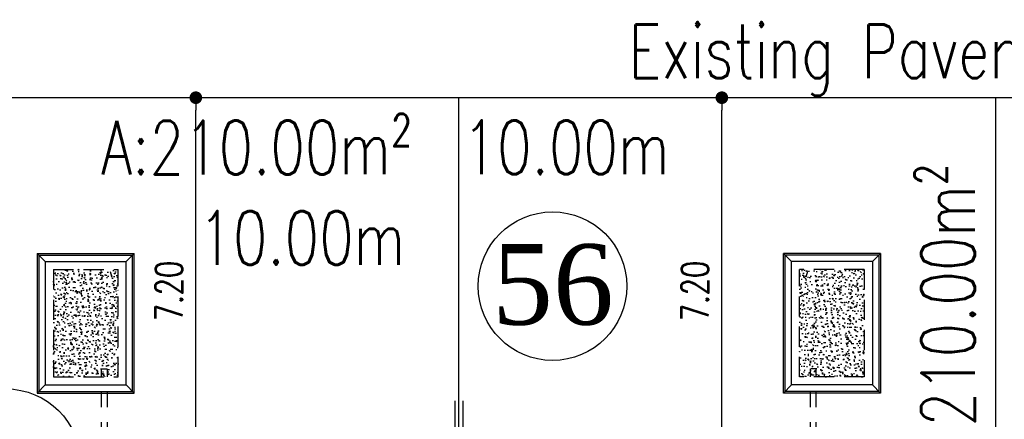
# Model space of a CAD drawing. Header units: millimetres. Extents: x 301 to 1479, y 491 to 1341.
# Tile 157 of 256: x 392 to 410, y 665 to 672. Entities that reach past the tile are written whole.
import ezdxf
from ezdxf.enums import TextEntityAlignment as Align

# ---------------------------------------------------------------- set-up
doc = ezdxf.new("R2010")
doc.units = ezdxf.units.MM
doc.header["$LTSCALE"] = 1.5
doc.header["$MEASUREMENT"] = 0
doc.linetypes.add('HIDDEN', pattern=[0.375, 0.25, -0.125])
doc.linetypes.add('PHANTOM2', pattern=[1.25, 0.625, -0.125, 0.125, -0.125, 0.125, -0.125])
for name, color, linetype in [('AP&SA', 254, 'HIDDEN'), ('Blk', 7, 'Continuous'), ('boundary', 3, 'Continuous'), ('Boundary Wall', 64, 'Continuous'), ('DIM', 6, 'Continuous'), ('Hatch Aggregate', 252, 'Continuous'), ('Kerb', 251, 'Continuous'), ('PVC Pipe 110', 69, 'Continuous'), ('ROAD', 8, 'Continuous'), ('TEXT', 7, 'Continuous'), ('TXTAREA', 10, 'Continuous')]:
    doc.layers.add(name, color=color, linetype=linetype)
doc.styles.add('RS1', font='romans.shx', dxfattribs={"width": 0.75, "height": 0.5})
doc.styles.add('RS2', font='romans.shx', dxfattribs={"width": 0.75, "height": 1})
doc.styles.add('times', font='times.ttf')
doc.dimstyles.new('Souillac5', dxfattribs={"dimscale": 0.5, "dimtxt": 0.5, "dimasz": 0.47, "dimexe": 0, "dimexo": 1, "dimgap": 0.5, "dimtad": 1, "dimzin": 0, "dimdsep": 46, "dimtxsty": 'RS1', "dimblk": 'DOT', "dimcen": 3, "dimse1": 1, "dimse2": 1, "dimclrd": 6, "dimclre": 6, "dimclrt": 7, "dimaunit": 1, "dimadec": 0, "dimazin": 0, "dimtfac": 1, "dimtofl": 0, "dimtmove": 1, "dimatfit": 3, "dimfxl": 1, "dimtolj": 1, "dimtzin": 0, "dimlwe": -1, "dimarcsym": 0})
pattern_1 = [(140, (33568.45174, -774197.05092), (0.018825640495, 0.21517805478), [0.0225, -0.2475]), (85, (33568.45174, -774197.05092), (-0.22565764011, -0.041625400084), [0.018, -0.198]), (190.45144446, (33568.45331, -774197.033), (-0.20683199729, 0.17355265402), [0.0191220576, -0.2103426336]), (136.1842, (33568.39174, -774197.05092), (0.04965578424, 0.3201723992), [0.03375, -0.37125]), (186.63563549, (33568.39588, -774197.02424), (-0.29223558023, 0.2803985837), [0.0286831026, -0.315514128]), (81.18416399, (33568.39174, -774197.05092), (-0.29223558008, 0.28039858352), [0.027, -0.2970000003]), (111, (33568.40674, -774197.02092), (0.1207856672, 0.179072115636), [0.0225, -0.2475]), (56, (33568.40674, -774197.02092), (-0.217545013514, 0.072994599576), [0.018, -0.198]), (161.45144474, (33568.4168, -774197.006), (-0.09675934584, 0.25206671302), [0.019122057, -0.2103426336]), (127.5, (33568.45174, -774197.05092), (-0.0998681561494, 0.003647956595), [0, -0.1956, 0, -0.201, 0, -0.19875]), (97.5, (33568.45174, -774197.05092), (-0.118323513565, 0.078920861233), [0, -0.1146, 0, -0.1911, 0, -0.07575]), (57.5, (33568.45174, -774197.11782), (0.00676646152, 0.160146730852), [0, -0.075, 0, -0.234, 0, -0.3105]), (47.5, (33568.45174, -774197.14782), (-0.0300314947, 0.174955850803), [0, -0.0975, 0, -0.1554, 0, -0.2205])]

# ---------------------------------------------------------------- blocks, each defined once
blk = doc.blocks.new('SSSU-D2')
at = {"layer": 'Hatch Aggregate'}
h = blk.add_hatch(dxfattribs=at)
h.set_pattern_fill('AR-CONC', color=256, scale=0.03, angle=90)
h.set_pattern_definition(pattern_1)
h.paths.add_polyline_path([(-12.795, 2), (-14, 2), (-14, 4), (-12.795, 4)])
h = blk.add_hatch(dxfattribs=at)
h.set_pattern_fill('AR-CONC', color=256, scale=0.03, angle=90)
h.set_pattern_definition(pattern_1)
h.paths.add_polyline_path([(-0.105, 2), (1.1, 2), (1.1, 4), (-0.105, 4)])
at = {"layer": 'AP&SA', "linetype": 'HIDDEN'}
for p, q in [((-14, 4), (-14, 2)), ((-14, 4), (-12.795, 4)), ((-12.795, 2), (-12.795, 4)), ((-0.105, 2), (-0.105, 4)), ((1.1, 4), (-0.105, 4)), ((1.1, 4), (1.1, 2)), ((-14, 2), (-12.795, 2)), ((1.1, 2), (-0.105, 2))]:
    blk.add_line(p, q, dxfattribs=at)
at = {"layer": 'Boundary Wall', "linetype": 'ByBlock'}
for p, q in [((-6.525, 1.555), (-6.525, 0)), ((-6.375, 1.555), (-6.375, 0))]:
    blk.add_line(p, q, dxfattribs=at)
at = {"layer": 'Kerb'}
for p, q in [((-14.3, 4.3), (-14.3, 1.7)), ((-14.3, 4.3), (-12.495, 4.3)), ((-14.15, 4.15), (-14.3, 4.3)), ((-14.27, 4.27), (-14.27, 1.73)), ((-14.27, 4.27), (-12.525, 4.27)), ((-12.645, 4.15), (-12.495, 4.3)), ((-12.525, 1.73), (-12.525, 4.27)), ((-12.495, 1.7), (-12.495, 4.3)), ((-0.405, 1.7), (-0.405, 4.3)), ((1.4, 4.3), (-0.405, 4.3)), ((-0.255, 4.15), (-0.405, 4.3)), ((-0.375, 1.73), (-0.375, 4.27)), ((1.37, 4.27), (-0.375, 4.27)), ((1.25, 4.15), (1.4, 4.3)), ((1.37, 4.27), (1.37, 1.73)), ((1.4, 4.3), (1.4, 1.7)), ((-14.15, 4.15), (-14.15, 1.85)), ((-14.15, 4.15), (-12.645, 4.15)), ((-12.645, 1.85), (-12.645, 4.15)), ((-0.255, 1.85), (-0.255, 4.15)), ((1.25, 4.15), (-0.255, 4.15)), ((1.25, 4.15), (1.25, 1.85)), ((-14.15, 1.85), (-14.3, 1.7)), ((-14.15, 1.85), (-12.645, 1.85)), ((-12.645, 1.85), (-12.495, 1.7)), ((-0.255, 1.85), (-0.405, 1.7)), ((1.25, 1.85), (-0.255, 1.85)), ((1.25, 1.85), (1.4, 1.7)), ((-14.3, 1.7), (-12.495, 1.7)), ((-14.27, 1.73), (-12.525, 1.73)), ((1.4, 1.7), (-0.405, 1.7)), ((1.37, 1.73), (-0.375, 1.73))]:
    blk.add_line(p, q, dxfattribs=at)
at = {"layer": 'PVC Pipe 110', "linetype": 'PHANTOM2', "ltscale": 2}
for p, q in [((-12.94, 3.963), (-12.913, 3.857)), ((0.04, 3.963), (0.013, 3.857))]:
    blk.add_line(p, q, dxfattribs=at)
at = {"layer": 'PVC Pipe 110', "linetype": 'PHANTOM2', "ltscale": 0.03}
for p, q in [((-13.105, 2.15), (-12.995, 2.15)), ((0.205, 2.15), (0.095, 2.15))]:
    blk.add_line(p, q, dxfattribs=at)
at = {"layer": 'PVC Pipe 110', "linetype": 'PHANTOM2', "ltscale": 1.5}
for p, q in [((-13.105, -0.25), (-13.105, 2.15)), ((-12.995, -0.25), (-12.995, 2.15)), ((0.095, -0.25), (0.095, 2.15)), ((0.205, -0.25), (0.205, 2.15))]:
    blk.add_line(p, q, dxfattribs=at)
blk = doc.blocks.new('_DOT')
at = {"color": 0, "linetype": 'ByBlock'}
blk.add_line((-0.5, 0), (-1, 0), dxfattribs=at)
at = {"color": 0, "linetype": 'ByBlock', "const_width": 0.5}
blk.add_lwpolyline([(-0.25, 0, 1), (0.25, 0, 1)], format="xyb", close=True, dxfattribs=at)
blk = doc.blocks.new('*D190')
at = {"layer": 'DEFPOINTS', "color": 0, "transparency": 16777216}
for p in [(394.85, 670.769), (394.99, 670.769), (394.85, 663.569)]:
    blk.add_point(p, dxfattribs=at)
at = {"layer": 'DIM', "color": 6, "lineweight": -2, "transparency": 16777216}
blk.add_line((394.99, 663.804), (394.99, 670.534), dxfattribs=at)
at = {"layer": 'DIM', "color": 6, "lineweight": -2, "transparency": 16777216, "xscale": 0.235, "yscale": 0.235, "zscale": 0.235}
for p, rotation in [((394.99, 670.769), 90), ((394.99, 663.569), 270)]:
    blk.add_blockref('_DOT', p, dxfattribs=dict(at, rotation=rotation))
at = {"layer": 'DIM', "color": 7, "transparency": 16777216, "insert": (394.49, 667.169), "char_height": 0.5, "attachment_point": 5, "rotation": 90, "style": 'RS1'}
blk.add_mtext('\\A1;7.20', dxfattribs=at)
blk = doc.blocks.new('*D193')
at = {"layer": 'DEFPOINTS', "color": 0, "transparency": 16777216}
for p in [(404.785, 670.769), (404.925, 670.769), (404.925, 663.569)]:
    blk.add_point(p, dxfattribs=at)
at = {"layer": 'DIM', "color": 6, "lineweight": -2, "transparency": 16777216}
blk.add_line((404.785, 663.804), (404.785, 670.534), dxfattribs=at)
at = {"layer": 'DIM', "color": 6, "lineweight": -2, "transparency": 16777216, "xscale": 0.235, "yscale": 0.235, "zscale": 0.235}
for p, rotation in [((404.785, 670.769), 90), ((404.785, 663.569), 270)]:
    blk.add_blockref('_DOT', p, dxfattribs=dict(at, rotation=rotation))
at = {"layer": 'DIM', "color": 7, "transparency": 16777216, "insert": (404.285, 667.169), "char_height": 0.5, "attachment_point": 5, "rotation": 90, "style": 'RS1'}
blk.add_mtext('\\A1;7.20', dxfattribs=at)

msp = doc.modelspace()

# ---------------------------------------------------------------- linework, layer by layer
at = {"layer": 'boundary'}
for p, q in [((399.8876, 628.769), (399.8876, 670.769)), ((409.8876, 628.769), (409.8876, 670.769))]:
    msp.add_line(p, q, dxfattribs=at)
at = {"layer": 'ROAD'}
msp.add_line((489.1387, 670.769), (333.4686, 670.769), dxfattribs=at)
at = {"layer": 'TXTAREA'}
for centre in [(401.632, 667.2595), (391.456, 663.9631)]:
    msp.add_circle(centre, 1.3831, dxfattribs=at)

# ---------------------------------------------------------------- block references
at = {"layer": 'Blk'}
msp.add_blockref('SSSU-D2', (406.3376, 663.569), dxfattribs=at)

# ---------------------------------------------------------------- texts
at = {"layer": 'TEXT', "style": 'RS2', "width": 0.75}
for s, rotation, p in [('Existing Pavement 1.50m wide', 0.01044, (403.0468, 671.1333)), ('A:210.00m²', 0.01044, (393.228, 669.3409)), ('10.00m', 0.01044, (399.9566, 669.3442)), ('A:210.00m²', 89.98956, (409.4971, 663.746)), ('10.00m', 0.01044, (395.037, 667.6579))]:
    msp.add_text(s, height=1, rotation=rotation, dxfattribs=at).set_placement(p)
at = {"layer": 'TXTAREA', "style": 'times'}
msp.add_text('56', height=1.5, dxfattribs=at).set_placement((401.6396, 667.293), align=Align.MIDDLE_CENTER)

# ---------------------------------------------------------------- dimensions: what is measured, and where the dimension line sits
at = {"layer": 'DIM'}
for base, p1, p2, picture, middle in [((394.9901, 670.769), (394.8499, 663.569), (394.8499, 670.769), '*D190', (394.4901, 667.169)), ((404.7851, 670.769), (404.9253, 663.569), (404.9253, 670.769), '*D193', (404.2851, 667.169))]:
    dim = msp.add_linear_dim(base=base, p1=p1, p2=p2, angle=90, dimstyle='Souillac5', dxfattribs=at)
    dim.commit()
    dim.dimension.update_dxf_attribs({"geometry": picture, "text_midpoint": middle})

doc.saveas('drawing.dxf')
